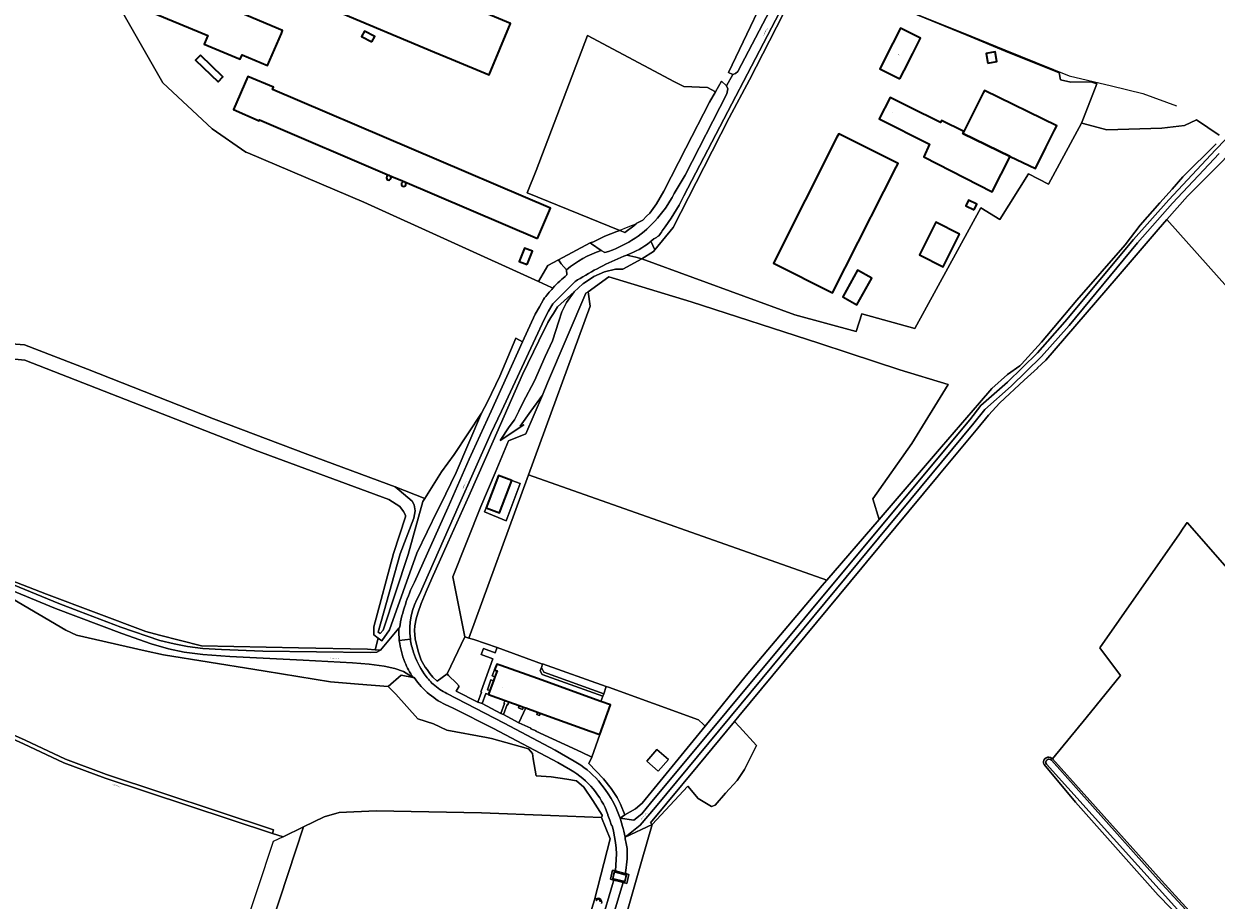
# Model space of a CAD drawing. Header units: metres. Extents: x 201541 to 204988, y 387833 to 394342.
# Tile 198 of 214: x 203526 to 203980, y 392314 to 392647. Entities that reach past the tile are written whole.
import ezdxf
from ezdxf.enums import TextEntityAlignment as Align

# ---------------------------------------------------------------- set-up
doc = ezdxf.new("R2010")
doc.units = ezdxf.units.M
doc.layers.get('Defpoints').update_dxf_attribs({"lineweight": 25})
for name, color, linetype, lineweight in [('B-WE-GR-BOS_GEMENGD-GV', 40, 'Continuous', 13), ('B-WE-GR-BOS_LOOF-GV', 40, 'Continuous', 13), ('B-WE-GR-BOUWLAND-GV', 80, 'Continuous', 13), ('B-WE-GR-GRAS-GV', 60, 'Continuous', 13), ('B-WE-GR-GROENVOORZIENING-GV', 80, 'Continuous', 18), ('B-WE-GR-HOUTWAL-GV', 40, 'Continuous', 13), ('B-WE-IE-TERREINAFSCHEIDING_KUNSTMATIG_HEKWERK-G', 20, 'IE-TERREINAFSCHEIDING-KUNSTMATIG', 18), ('B-WE-IE-TERREINAFSCHEIDING_KUNSTMATIG_MUUR-G', 90, 'IE-TERREINAFSCHEIDING-KUNSTMATIG-DICHT', 18), ('B-WE-IE-TERREINAFSCHEIDING_KUNSTMATIG_MUUR-GV', 90, 'Continuous', 18), ('B-WE-OG-BEBOUWING-GV', 7, 'Continuous', 35), ('B-WE-OG-BEBOUWING-T18', 10, 'Continuous', 18), ('B-WE-OG-BEBOUWING_LOODS-GV', 7, 'Continuous', 35), ('B-WE-OG-BEBOUWING_SILO-GV', 7, 'Continuous', 35), ('B-WE-OG-TERREIN_ERF-GV', 7, 'Continuous', 18), ('B-WE-OG-WATER-GV', 130, 'Continuous', 18), ('B-WE-OG-WATER_SLOOT-GV', 120, 'Continuous', 18), ('B-WE-OG-WEG-GV', 7, 'Continuous', 18), ('B-WE-VH-ONVERHARD-GV', 252, 'Continuous', 18), ('B-WE-VH-VERHARDING_ASFALT-GV', 252, 'Continuous', 18), ('B-WE-VH-VERHARDING_BETONSTRAATSTEEN-GV', 252, 'Continuous', 18), ('B-WE-VH-VERHARDING_FUNDERING_ZAND-GV', 7, 'Continuous', 18), ('B-WE-VH-VERHARDING_GESLOTEN-GV', 252, 'Continuous', 18), ('B-WE-VH-VERHARDING_OPEN-GV', 252, 'Continuous', 18)]:
    doc.layers.add(name, color=color, linetype=linetype, lineweight=lineweight)
doc.styles.add('NLCS-ISO-M200-T18', font='NLCS-ISO.ttf', dxfattribs={"height": 0.36})
doc.linetypes.add('IE-TERREINAFSCHEIDING-KUNSTMATIG', pattern='A,4,[82,NLCS.SHX,S=0.75,R=90,X=0,Y=0],4,-2', length=10)
doc.linetypes.add('IE-TERREINAFSCHEIDING-KUNSTMATIG-DICHT', pattern='A,8,-1,[82,NLCS.SHX,S=0.75,R=90,X=0,Y=0],-1', length=10)

msp = doc.modelspace()

# ---------------------------------------------------------------- linework, layer by layer
at = {"layer": 'B-WE-GR-BOS_GEMENGD-GV'}
for points in [[(203727.616, 392546.798), (203727.114, 392546.989), (203722.084, 392549.291), (203655.641, 392579.511), (203611.49, 392598.24), (203610.73, 392598.542), (203597.899, 392607.4), (203579.126, 392624.876), (203560.246, 392657.877), (203540.442, 392692.027)], [(203521.5, 392525.616), (203526.478, 392525.22), (203550.381, 392515.971), (203598.322, 392496.97), (203634.278, 392483.486), (203667.588, 392471.122), (203678.813, 392466.652), (203685.223, 392476.809), (203689.992, 392483.516), (203700.381, 392499.14), (203702.676, 392503.524), (203707.351, 392513.227), (203713.51, 392527.726), (203716.081, 392526.35), (203720.873, 392536.841), (203722.552, 392539.58), (203724.01, 392542.445)]]:
    msp.add_lwpolyline(points, dxfattribs=at)
msp.add_lwpolyline([(203724.01, 392542.445, -0.0281984), (203727.616, 392546.798)], format="xyb", dxfattribs=at)
at = {"layer": 'B-WE-GR-BOS_LOOF-GV'}
for points in [[(203981.331, 392604.901), (203972.712, 392610.793), (203968.069, 392608.627), (203959.444, 392607.648), (203938.493, 392606.985), (203929.544, 392609.328), (203928.887, 392609.499), (203916.305, 392586.368), (203908.706, 392590.187), (203897.757, 392572.849), (203890.576, 392577.311), (203865.43, 392531.425), (203845.221, 392536.971), (203843.067, 392530.251), (203819.694, 392536.578), (203761.485, 392557.844), (203754.291, 392553.96), (203751.491, 392553.929), (203747.251, 392552.921), (203743.249, 392551.195), (203739.261, 392548.532), (203738.974, 392548.341), (203735.69, 392545.355), (203732.835, 392541.267), (203730.946, 392537.688), (203729.859, 392534.19), (203727.445, 392526.735), (203724.642, 392520.714), (203720.592, 392511.52), (203716.196, 392503.172), (203714.618, 392500), (203712.948, 392496.644), (203710.933, 392494.031), (203707.558, 392488.796), (203716.59, 392494.746), (203715.086, 392494.254), (203719.239, 392500), (203723.587, 392506.015), (203725.573, 392510.699), (203740.199, 392544.81), (203740.991, 392545.378), (203748.887, 392551.042), (203751.459, 392550.264), (203780.297, 392541.545), (203828.908, 392525.806), (203840.42, 392521.997), (203859.675, 392515.625), (203878.158, 392510.025), (203864.223, 392487.615), (203849.48, 392466.527), (203851.806, 392458.72), (203875.61, 392486.336), (203890.06, 392503.095), (203894.722, 392508.502), (203900.745, 392513.907), (203905.386, 392517.192), (203906.001, 392517.865), (203913.659, 392526.236), (203927.152, 392542.109), (203945.515, 392563.163), (203951.265, 392570.699), (203958.754, 392579.188), (203963.349, 392584.396), (203967.475, 392589.111), (203980.184, 392601.621)], [(204023.88, 392289.306), (204049.734, 392326.713), (204055.929, 392334.25), (204059.686, 392336.153), (204062.264, 392341.239), (204063.333, 392346.646), (204063.491, 392349.679), (204063.335, 392349.857), (203969.125, 392457.559), (203967.639, 392455.398), (203966.141, 392453.255), (203935.832, 392409.891), (203943.767, 392399.382), (203930.616, 392383.325), (203917.768, 392367.638), (203959.276, 392321.392), (203979.141, 392299.64)], [(203518.157, 392378.626), (203526.695, 392374.743), (203542.013, 392367.495), (203557.672, 392361.721), (203621.271, 392340.652), (203620.799, 392339.228), (203624.901, 392338.006), (203632.647, 392341.746), (203640.57, 392345.572), (203646.197, 392347.278), (203660.358, 392347.942), (203700.408, 392347.179), (203726.637, 392346.084), (203746.124, 392345.34), (203746.307, 392345.922), (203746.404, 392346.229), (203742.778, 392351.797), (203739.386, 392356.91), (203736.625, 392359.31), (203732.905, 392359.908), (203726.969, 392360.862), (203721.284, 392361.243), (203720.154, 392367.723), (203719.801, 392369.747), (203718.34, 392371.411), (203704.178, 392375.463), (203702.302, 392375.807), (203687.194, 392378.581), (203682.112, 392381.029), (203676.16, 392382.894), (203667.795, 392392.216), (203664.833, 392395.122), (203653.597, 392396.012), (203642.973, 392397.017), (203618.087, 392401.009), (203614.177, 392401.636), (203579.341, 392407.183), (203572.331, 392408.784), (203546.195, 392414.755), (203542.132, 392416.658), (203521.853, 392428.565)]]:
    msp.add_lwpolyline(points, dxfattribs=at)
at = {"layer": 'B-WE-GR-BOUWLAND-GV'}
for points in [[(203850.192, 392657.398), (203885.242, 392642.972), (203899.824, 392636.846), (203920.361, 392628.648), (203920.922, 392626.06), (203924.804, 392625.068), (203932.484, 392625.197), (203934.684, 392624.507), (203929.619, 392611.396), (203928.887, 392609.499), (203929.544, 392609.328), (203938.493, 392606.985), (203959.444, 392607.648), (203968.069, 392608.627), (203972.712, 392610.793), (203981.331, 392604.901)], [(203611.647, 392278.135), (203632.647, 392341.746), (203624.901, 392338.006), (203620.799, 392339.228), (203557.177, 392360.305), (203541.432, 392366.111), (203526.064, 392373.382), (203517.454, 392377.298), (203514.683, 392378.982), (203510.635, 392381.442), (203506.62, 392384.855), (203504.28, 392381.562), (203503.769, 392380.689), (203500.908, 392382.687), (203446.9, 392420.407), (203414.148, 392371.562), (203405.965, 392377.085), (203439.067, 392425.623), (203435.489, 392424.121), (203429.458, 392427.131)]]:
    msp.add_lwpolyline(points, dxfattribs=at)
msp.add_lwpolyline([(203740.991, 392545.378), (203741.834, 392539.952), (203718.364, 392475.755), (203831.891, 392435.666), (203851.806, 392458.72), (203849.48, 392466.527), (203864.223, 392487.615), (203878.158, 392510.025), (203859.675, 392515.625), (203840.42, 392521.997), (203828.908, 392525.806), (203780.297, 392541.545), (203751.459, 392550.264), (203748.887, 392551.042)], close=True, dxfattribs=at)
at = {"layer": 'B-WE-GR-GRAS-GV'}
for points in [[(204062.247, 392676.708), (204061.186, 392675.913), (204058.831, 392673.885), (204046.97, 392662.561), (204043.24, 392658.484), (204040.13, 392654.515), (204033.36, 392647.745), (204001.521, 392614.547), (203997.164, 392609.806), (203969.219, 392581.716), (203961.407, 392572.857), (204015.978, 392511.762)], [(204015.978, 392511.762), (203961.407, 392572.857), (203958.047, 392569.046), (203942.062, 392550.439), (203915.294, 392519.323), (203912.16, 392516.376), (203912.114, 392516.332), (203906.989, 392511.709), (203897.817, 392503.139), (203893.47, 392498.356), (203889.444, 392493.527), (203874.863, 392475.968), (203874.333, 392475.329), (203847.034, 392442.448), (203845.228, 392440.273), (203798.403, 392383.872), (203796.78, 392381.916), (203798.605, 392379.899), (203805.098, 392372.724), (203800.547, 392363.658), (203797.746, 392359.432), (203793.376, 392354.56), (203789.411, 392350.051), (203788.014, 392349.575), (203782.928, 392352.628), (203779.012, 392357.21), (203765.4, 392342.633), (203761.395, 392328.566), (203755.773, 392309.083)], [(203917.053, 392368.127), (203917.768, 392367.638), (203930.616, 392383.325), (203943.767, 392399.382), (203935.832, 392409.891), (203966.141, 392453.255), (203967.639, 392455.398), (203969.125, 392457.559), (204063.335, 392349.857), (204063.491, 392349.679), (204063.847, 392356.544), (204095.514, 392398.139), (204102.279, 392398.139), (204102.398, 392398.159), (204111.296, 392399.334), (204114.057, 392399.334), (204115.341, 392400.482), (204114.331, 392401.566), (204113.306, 392402.665), (204110.83, 392405.533), (204109.549, 392407.004), (204107.841, 392408.916), (204015.978, 392511.762)], [(203755.747, 392308.755), (203748.427, 392283.468), (203768.514, 392267.476), (203799.418, 392245.251), (203824.183, 392243.769), (203845.561, 392252.871), (203856.779, 392254.141), (203870.961, 392292.029), (203876.888, 392300.284), (203900.383, 392277.848), (203946.531, 392239.974), (203955.991, 392251.69), (203949.936, 392256.776), (203976.946, 392296.419), (203958.022, 392315.834), (203926.625, 392351.122), (203914.613, 392365.496)]]:
    msp.add_lwpolyline(points, dxfattribs=at)
for points in [[(203753.036, 392568.73), (203754.935, 392567.962), (203758.412, 392570.509), (203759.281, 392571.274), (203759.328, 392571.293), (203761.837, 392572.63), (203763.303, 392574.093), (203764.539, 392575.326), (203767.028, 392578.799), (203769.882, 392583.63), (203778.223, 392599.985), (203787.239, 392617.556), (203789.489, 392621.472), (203786.415, 392623.037), (203777.504, 392623.41), (203773.947, 392625.29), (203740.758, 392642.833), (203721.265, 392591.528), (203717.793, 392583.001)], [(203694.039, 392414.055), (203695.635, 392413.585), (203718.364, 392475.755), (203741.834, 392539.952), (203740.991, 392545.378), (203740.199, 392544.81), (203725.573, 392510.699), (203723.587, 392506.015), (203717.328, 392491.256), (203710.688, 392488.631), (203705.63, 392476.453), (203700.159, 392463.685), (203689.505, 392436.897)], [(203711.994, 392473.55), (203715.149, 392472.481), (203709.808, 392458.227), (203701.528, 392461.594), (203702.169, 392463.17), (203706.864, 392475.504)], [(203611.647, 392278.135), (203651.017, 392265.266), (203721.87, 392244.036), (203728.184, 392265.175), (203738.22, 392297.19), (203743.439, 392313.982), (203749.44, 392337.252), (203746.124, 392345.34), (203726.637, 392346.084), (203700.408, 392347.179), (203660.358, 392347.942), (203646.197, 392347.278), (203640.57, 392345.572), (203632.647, 392341.746)]]:
    msp.add_lwpolyline(points, close=True, dxfattribs=at)
msp.add_lwpolyline([(203914.613, 392365.496, -0.7155964), (203917.053, 392368.127)], format="xyb", dxfattribs=at)
at = {"layer": 'B-WE-GR-GROENVOORZIENING-GV'}
for points in [[(203520.133, 392520.022), (203526.592, 392519.297), (203614.259, 392485.128), (203665.168, 392466.317), (203669.31, 392463.729), (203670.78, 392461.773), (203671.474, 392460.414), (203671.536, 392459.703), (203666.899, 392445.833), (203659.46, 392417.865), (203659.42, 392414.826), (203661.062, 392413.622), (203662.458, 392412.598), (203665.374, 392416.791), (203675.809, 392445.931), (203683.716, 392462.116), (203684.771, 392464.28), (203690.785, 392476.617), (203700.381, 392499.14), (203689.992, 392483.516), (203685.223, 392476.809), (203678.813, 392466.652), (203678.135, 392465.577), (203672.491, 392445.422), (203662.92, 392416.617), (203661.867, 392415.373), (203661.106, 392415.894), (203669.395, 392445.613), (203674.595, 392459.169), (203675.136, 392462.012), (203674.828, 392464.262), (203673.97, 392465.736), (203669.114, 392469.937), (203667.588, 392471.122), (203634.278, 392483.486), (203598.322, 392496.97), (203550.381, 392515.971), (203526.478, 392525.22), (203521.5, 392525.616)], [(203503.32, 392442.469), (203534.763, 392430.253), (203572.631, 392416.122), (203577.762, 392414.663), (203593.856, 392410.688), (203630.762, 392409.95), (203656.998, 392409.45), (203659.987, 392409.162), (203661.062, 392413.622), (203659.42, 392414.826), (203659.46, 392417.865), (203666.899, 392445.833), (203671.536, 392459.703), (203671.474, 392460.414), (203670.78, 392461.773), (203669.31, 392463.729), (203665.168, 392466.317), (203614.259, 392485.128), (203526.592, 392519.297), (203520.133, 392520.022)]]:
    msp.add_lwpolyline(points, dxfattribs=at)
for points in [[(203706.41, 392410.029), (203723.704, 392403.734), (203723.7, 392403.856), (203747.881, 392395.214), (203748.766, 392394.884), (203783.062, 392382.534), (203784.893, 392380.695), (203785.641, 392380.038), (203801.213, 392399.406), (203830.136, 392433.634), (203831.891, 392435.666), (203718.364, 392475.755), (203695.635, 392413.585), (203697.547, 392413.021)], [(203667.588, 392471.122), (203669.114, 392469.937), (203673.97, 392465.736), (203674.828, 392464.262), (203675.136, 392462.012), (203674.595, 392459.169), (203669.395, 392445.613), (203661.106, 392415.894), (203661.867, 392415.373), (203662.92, 392416.617), (203672.491, 392445.422), (203678.135, 392465.577), (203678.813, 392466.652)], [(203703.613, 392393.636), (203704.972, 392397.381), (203704.032, 392397.746), (203702.644, 392393.941)], [(203705.485, 392398.829), (203706.324, 392401.16), (203705.367, 392401.515), (203704.542, 392399.199)]]:
    msp.add_lwpolyline(points, close=True, dxfattribs=at)
at = {"layer": 'B-WE-GR-HOUTWAL-GV'}
for points in [[(203748.766, 392394.884), (203747.881, 392395.214), (203746.962, 392392.441), (203746.607, 392391.451), (203745.846, 392389.527), (203749.558, 392388.195), (203745.5, 392376.887), (203742.42, 392368.303), (203741.239, 392365.948), (203744.048, 392362.993), (203746.857, 392360.038), (203749.785, 392356.373), (203752.042, 392352.992), (203753.365, 392350.455), (203754.966, 392346.332), (203759.041, 392348.668), (203761.627, 392350.839), (203785.641, 392380.038), (203784.893, 392380.695), (203783.062, 392382.534)], [(203765.4, 392342.633), (203779.012, 392357.21), (203782.928, 392352.628), (203788.014, 392349.575), (203789.411, 392350.051), (203793.376, 392354.56), (203797.746, 392359.432), (203800.547, 392363.658), (203805.098, 392372.724), (203798.605, 392379.899), (203796.78, 392381.916), (203782.751, 392365.018), (203770.976, 392350.836), (203764.705, 392343.282)], [(203771.599, 392367.426), (203767.746, 392362.959), (203763.37, 392366.786), (203767.206, 392371.212)]]:
    msp.add_lwpolyline(points, close=True, dxfattribs=at)
at = {"layer": 'B-WE-IE-TERREINAFSCHEIDING_KUNSTMATIG_HEKWERK-G'}
for points in [[(203825.997, 392668.433), (203831.769, 392664.655), (203837.483, 392662.587), (203850.192, 392657.398), (203883.824, 392643.89), (203899.706, 392637.442)], [(203820.36, 392661.058), (203802.411, 392625.946), (203794.659, 392611.552), (203785.115, 392592.585), (203773.377, 392569.78)], [(203721.265, 392591.528), (203740.758, 392642.833)], [(203899.706, 392637.442), (203924.157, 392627.514), (203940.314, 392623.677), (203952.221, 392620.758), (203965.001, 392616.064)], [(203787.239, 392617.556), (203778.223, 392599.985), (203769.882, 392583.63), (203767.028, 392578.799), (203764.539, 392575.326), (203763.303, 392574.093)], [(203743.09, 392564.345), (203747.43, 392566.463), (203752.008, 392568.307), (203756.888, 392570.317), (203759.281, 392571.274)], [(203763.303, 392574.093), (203761.837, 392572.63), (203759.328, 392571.293), (203759.281, 392571.274)], [(203912.114, 392516.332), (203906.989, 392511.709), (203897.817, 392503.139), (203893.47, 392498.356), (203889.444, 392493.527), (203874.863, 392475.968), (203874.333, 392475.329)], [(203874.333, 392475.329), (203847.034, 392442.448)], [(203483.555, 392449.729), (203503.32, 392442.469), (203534.763, 392430.253), (203572.631, 392416.122), (203577.762, 392414.663), (203593.856, 392410.688)], [(203845.228, 392440.273), (203798.403, 392383.872)], [(203847.034, 392442.448), (203845.228, 392440.273)], [(203659.987, 392409.162), (203661.062, 392413.622)], [(203593.856, 392410.688), (203630.762, 392409.95)], [(203630.762, 392409.95), (203656.998, 392409.45)], [(203656.998, 392409.45), (203659.987, 392409.162)], [(203798.403, 392383.872), (203796.78, 392381.916)], [(203796.78, 392381.916), (203782.751, 392365.018)], [(203782.751, 392365.018), (203770.976, 392350.836)], [(203726.637, 392346.084), (203700.408, 392347.179), (203660.358, 392347.942), (203646.197, 392347.278), (203640.57, 392345.572), (203624.901, 392338.006)], [(203770.976, 392350.836), (203764.705, 392343.282)], [(203746.124, 392345.34), (203726.637, 392346.084)], [(203743.439, 392313.982), (203749.44, 392337.252), (203746.124, 392345.34)], [(203764.705, 392343.282), (203765.4, 392342.633)], [(203765.4, 392342.633), (203761.395, 392328.566)], [(203624.901, 392338.006), (203621.125, 392336.182), (203602.807, 392281.024)], [(203761.395, 392328.566), (203755.773, 392309.083)]]:
    msp.add_lwpolyline(points, dxfattribs=at)
msp.add_lwpolyline([(203771.599, 392367.426), (203767.206, 392371.212), (203763.37, 392366.786), (203767.746, 392362.959)], close=True, dxfattribs=at)
at = {"layer": 'B-WE-IE-TERREINAFSCHEIDING_KUNSTMATIG_MUUR-G'}
msp.add_lwpolyline([(203702.115, 392392.459), (203702.426, 392392.346), (203702.445, 392392.442), (203703.095, 392392.229)], dxfattribs=at)
at = {"layer": 'B-WE-IE-TERREINAFSCHEIDING_KUNSTMATIG_MUUR-GV'}
for points in [[(203751.113, 392325.174), (203750.3, 392325.328), (203749.523, 392321.853), (203750.296, 392321.656)], [(203755.793, 392323.874), (203754.916, 392320.449), (203755.736, 392320.216), (203756.573, 392323.664)]]:
    msp.add_lwpolyline(points, close=True, dxfattribs=at)
at = {"layer": 'B-WE-OG-BEBOUWING-GV'}
for points in [[(203560.276, 392657.889), (203596.272, 392642.876), (203594.87, 392639.51), (203608.53, 392633.87), (203609.25, 392635.56), (203618.96, 392631.44), (203619.822, 392633.447), (203624.22, 392643.692), (203624.7, 392644.81), (203603.892, 392653.46), (203604.843, 392655.953), (203604.942, 392656.214), (203566.045, 392671.977)], [(203689.038, 392633.824), (203703.292, 392627.851), (203711.488, 392647.41), (203652.071, 392672.309), (203643.874, 392652.749), (203682.503, 392636.562), (203684.636, 392635.668)], [(203658.701, 392640.4), (203659.803, 392642.454), (203655.888, 392644.554), (203654.786, 392642.501)], [(203859.759, 392626.333), (203861.37, 392629.548), (203864.604, 392636.005), (203867.52, 392641.826), (203859.916, 392645.641), (203857.082, 392640.001), (203852.142, 392630.149)], [(203593.391, 392635.369), (203591.56, 392633.452), (203600.098, 392625.249), (203601.929, 392627.166)], [(203893.22, 392632.359), (203896.678, 392632.954), (203896.043, 392636.65), (203892.585, 392636.056)], [(203721.751, 392565.65), (203726.66, 392577.167), (203620.86, 392622.267), (203621.275, 392623.236), (203611.421, 392627.321), (203605.994, 392614.662), (203615.779, 392610.427), (203615.924, 392610.763), (203666.31, 392589.284), (203670.301, 392587.582)], [(203863.108, 392615.751), (203856.001, 392619.331), (203851.862, 392611.114), (203870.974, 392601.488), (203868.812, 392596.684), (203894.895, 392583.326), (203901.74, 392596.825), (203883.628, 392605.522), (203884.02, 392606.3), (203875.546, 392610.569), (203875.217, 392609.809)], [(203835.725, 392604.175), (203811.559, 392556.276), (203834.107, 392544.927), (203853.579, 392583.461), (203858.279, 392592.762), (203859.049, 392594.191), (203836.419, 392605.511)], [(203887.966, 392576.532), (203889, 392578.658), (203885.831, 392580.2), (203884.796, 392578.075)], [(203882.401, 392567.315), (203873.468, 392571.807), (203867.211, 392559.367), (203876.145, 392554.874)], [(203717.753, 392555.689), (203719.782, 392560.801), (203716.783, 392561.991), (203714.754, 392556.879)], [(203848.988, 392550.57), (203843.618, 392553.546), (203838.009, 392543.422), (203843.379, 392540.447)], [(203711.994, 392473.55), (203706.864, 392475.504), (203702.169, 392463.17), (203707.296, 392461.217)], [(203721.743, 392385.466), (203722.797, 392385.078), (203741.75, 392378.24), (203745.5, 392376.887), (203749.558, 392388.195), (203745.846, 392389.527), (203721.706, 392398.187), (203707.8, 392403.176), (203706.247, 392403.733), (203705.367, 392401.515), (203706.324, 392401.16), (203705.485, 392398.829), (203704.972, 392397.381), (203703.613, 392393.636), (203703.095, 392392.229), (203703.058, 392392.128), (203709.378, 392389.904), (203710.844, 392389.387), (203714.823, 392387.941), (203716.44, 392387.379), (203717.265, 392387.059)]]:
    msp.add_lwpolyline(points, close=True, dxfattribs=at)
at = {"layer": 'B-WE-OG-BEBOUWING_LOODS-GV'}
msp.add_lwpolyline([(203884.02, 392606.3), (203883.628, 392605.522), (203901.74, 392596.825), (203911.318, 392592.226), (203913.65, 392596.91), (203914.871, 392599.362), (203915.291, 392600.205), (203918.582, 392606.814), (203919.423, 392608.504), (203891.882, 392621.918), (203891.425, 392621.009)], close=True, dxfattribs=at)
at = {"layer": 'B-WE-OG-BEBOUWING_SILO-GV'}
for points in [[(203665.096, 392589.665, 1.0005635), (203665.096, 392587.89)], [(203665.096, 392587.89, 0.9994368), (203665.096, 392589.665)], [(203670.786, 392587.246, 0.9994368), (203670.786, 392585.471)], [(203670.786, 392585.471, 0.9994368), (203670.786, 392587.246)]]:
    msp.add_lwpolyline(points, format="xyb", dxfattribs=at)
at = {"layer": 'B-WE-OG-TERREIN_ERF-GV'}
for points in [[(203624.22, 392643.692), (203619.822, 392633.447), (203618.96, 392631.44), (203609.25, 392635.56), (203608.53, 392633.87), (203594.87, 392639.51), (203596.272, 392642.876), (203560.276, 392657.889), (203566.045, 392671.977), (203604.942, 392656.214), (203604.843, 392655.953), (203603.892, 392653.46), (203624.7, 392644.81)], [(203682.503, 392636.562), (203643.874, 392652.749), (203652.071, 392672.309), (203711.488, 392647.41), (203703.292, 392627.851), (203689.038, 392633.824), (203684.636, 392635.668)], [(203658.701, 392640.4), (203654.786, 392642.501), (203655.888, 392644.554), (203659.803, 392642.454)], [(203857.082, 392640.001), (203859.916, 392645.641), (203867.52, 392641.826), (203864.604, 392636.005), (203861.37, 392629.548), (203859.759, 392626.333), (203852.142, 392630.149)], [(203593.391, 392635.369), (203601.929, 392627.166), (203600.098, 392625.249), (203591.56, 392633.452)], [(203893.22, 392632.359), (203892.585, 392636.056), (203896.043, 392636.65), (203896.678, 392632.954)], [(203721.751, 392565.65), (203670.301, 392587.582), (203666.31, 392589.284), (203615.924, 392610.763), (203615.779, 392610.427), (203605.994, 392614.662), (203611.421, 392627.321), (203621.275, 392623.236), (203620.86, 392622.267), (203726.66, 392577.167)], [(203863.108, 392615.751), (203875.217, 392609.809), (203875.546, 392610.569), (203884.02, 392606.3), (203891.425, 392621.009), (203891.882, 392621.918), (203919.423, 392608.504), (203918.582, 392606.814), (203915.291, 392600.205), (203914.871, 392599.362), (203913.65, 392596.91), (203911.318, 392592.226), (203901.74, 392596.825), (203894.895, 392583.326), (203868.812, 392596.684), (203870.974, 392601.488), (203851.862, 392611.114), (203856.001, 392619.331)], [(203811.559, 392556.276), (203835.725, 392604.175), (203836.419, 392605.511), (203859.049, 392594.191), (203858.279, 392592.762), (203853.579, 392583.461), (203834.107, 392544.927)], [(203887.966, 392576.532), (203884.796, 392578.075), (203885.831, 392580.2), (203889, 392578.658)], [(203873.468, 392571.807), (203882.401, 392567.315), (203876.145, 392554.874), (203867.211, 392559.367)], [(203717.753, 392555.689), (203714.754, 392556.879), (203716.783, 392561.991), (203719.782, 392560.801)], [(203843.618, 392553.546), (203848.988, 392550.57), (203843.379, 392540.447), (203838.009, 392543.422)], [(203702.169, 392463.17), (203701.528, 392461.594), (203709.808, 392458.227), (203715.149, 392472.481), (203711.994, 392473.55), (203707.296, 392461.217)], [(203700.719, 392388.672), (203702.115, 392392.459), (203702.426, 392392.346), (203702.445, 392392.442), (203703.095, 392392.229), (203703.613, 392393.636), (203702.644, 392393.941), (203704.032, 392397.746), (203704.972, 392397.381), (203705.485, 392398.829), (203704.542, 392399.199), (203705.367, 392401.515), (203706.247, 392403.733), (203707.8, 392403.176), (203721.706, 392398.187), (203745.846, 392389.527), (203746.607, 392391.451), (203723.47, 392399.788), (203722.748, 392401.193), (203723.294, 392402.437), (203723.704, 392403.734), (203706.41, 392410.029), (203706.279, 392409.765), (203705.677, 392407.96), (203701.224, 392409.628), (203700.301, 392407.392), (203704.787, 392405.742), (203700.263, 392393.428), (203700.156, 392393.129), (203700.446, 392393.029), (203699.084, 392389.285)], [(203714.677, 392381.317), (203719.155, 392379.361), (203719.192, 392379.082), (203721.201, 392378.292), (203721.154, 392378.158), (203738.446, 392370.147), (203742.42, 392368.303), (203745.5, 392376.887), (203741.75, 392378.24), (203722.797, 392385.078), (203722.468, 392384.204), (203721.434, 392384.567), (203721.743, 392385.466), (203717.265, 392387.059)]]:
    msp.add_lwpolyline(points, close=True, dxfattribs=at)
for points in [[(203560.246, 392657.877), (203579.126, 392624.876), (203597.899, 392607.4), (203610.73, 392598.542), (203611.49, 392598.24), (203655.641, 392579.511), (203722.084, 392549.291), (203725.699, 392555.329), (203729.712, 392557.465), (203741.759, 392563.936), (203743.09, 392564.345), (203747.43, 392566.463), (203752.008, 392568.307), (203753.036, 392568.73), (203717.793, 392583.001), (203721.265, 392591.528), (203740.758, 392642.833), (203773.947, 392625.29), (203777.504, 392623.41), (203786.415, 392623.037), (203789.489, 392621.472), (203791.818, 392625.525), (203793.731, 392623.775), (203796.062, 392628.018), (203794.471, 392628.737), (203813.934, 392669.479)], [(203820.36, 392661.058), (203802.411, 392625.946), (203794.659, 392611.552), (203785.115, 392592.585), (203773.377, 392569.78), (203766.405, 392561.291), (203765.922, 392560.703), (203765.873, 392560.671), (203761.485, 392557.844), (203819.694, 392536.578), (203843.067, 392530.251), (203845.221, 392536.971), (203865.43, 392531.425), (203890.576, 392577.311), (203897.757, 392572.849), (203908.706, 392590.187), (203916.305, 392586.368), (203928.887, 392609.499), (203929.619, 392611.396), (203934.684, 392624.507), (203932.484, 392625.197), (203924.804, 392625.068), (203920.922, 392626.06), (203920.361, 392628.648), (203899.824, 392636.846), (203885.242, 392642.972), (203850.192, 392657.398)]]:
    msp.add_lwpolyline(points, dxfattribs=at)
at = {"layer": 'B-WE-OG-WATER-GV'}
for points in [[(203917.404, 392367.178, 0.9516704), (203915.542, 392365.638)], [(203745.597, 392313.271, 1.0551874), (203744.121, 392313.637)]]:
    msp.add_lwpolyline(points, format="xyb", dxfattribs=at)
for points in [[(203915.542, 392365.638), (203975.866, 392298.82)], [(203977.645, 392300.392), (203958.035, 392321.687), (203917.404, 392367.178)]]:
    msp.add_lwpolyline(points, dxfattribs=at)
at = {"layer": 'B-WE-OG-WATER_SLOOT-GV'}
for points in [[(203917.053, 392368.127, 0.7155964), (203914.613, 392365.496)], [(203915.542, 392365.638, -0.9516704), (203917.404, 392367.178)], [(203746.134, 392312.623, 0.8663464), (203743.439, 392313.982)], [(203744.121, 392313.637, -1.0551874), (203745.597, 392313.271)]]:
    msp.add_lwpolyline(points, format="xyb", dxfattribs=at)
for points in [[(203914.613, 392365.496), (203926.625, 392351.122), (203958.022, 392315.834), (203976.946, 392296.419), (203979.141, 392299.64), (203959.276, 392321.392), (203917.768, 392367.638), (203917.053, 392368.127)], [(203975.866, 392298.82), (203915.542, 392365.638)], [(203917.404, 392367.178), (203958.035, 392321.687), (203977.645, 392300.392)], [(203743.439, 392313.982), (203738.22, 392297.19), (203728.184, 392265.175), (203721.87, 392244.036), (203716.402, 392225.728), (203708.482, 392198.997)]]:
    msp.add_lwpolyline(points, dxfattribs=at)
at = {"layer": 'B-WE-OG-WEG-GV'}
for points in [[(203810.063, 392678.422), (203809.377, 392678.446), (203809.578, 392678.051), (203813.934, 392669.479), (203794.471, 392628.737), (203796.062, 392628.018), (203797.18, 392628.429), (203798.074, 392629.191), (203814.244, 392660.193), (203816.07, 392663.817), (203816.858, 392666.719), (203817.153, 392669.867)], [(203765.994, 392565.546), (203765.278, 392564.906), (203764.91, 392564.598), (203766.405, 392561.291), (203773.377, 392569.78), (203785.115, 392592.585), (203794.659, 392611.552), (203802.411, 392625.946), (203820.36, 392661.058), (203822.467, 392662.973), (203820.618, 392663.492), (203819.96, 392663.373), (203777.434, 392581.859)], [(203773.733, 392582.697), (203777.905, 392589.728), (203793.882, 392620.64), (203794.271, 392622.566), (203793.731, 392623.775), (203791.818, 392625.525), (203789.489, 392621.472), (203787.239, 392617.556), (203778.223, 392599.985), (203769.882, 392583.63), (203767.028, 392578.799), (203764.539, 392575.326), (203763.303, 392574.093), (203761.837, 392572.63), (203759.328, 392571.293), (203759.281, 392571.274), (203758.412, 392570.509), (203754.935, 392567.962), (203753.036, 392568.73), (203752.008, 392568.307), (203747.43, 392566.463), (203743.09, 392564.345), (203741.759, 392563.936)], [(203981.304, 392597.936), (203963.564, 392579.04), (203950.136, 392563.926), (203924.111, 392532.505), (203913.658, 392520.723), (203902.057, 392509.496), (203892.002, 392500.637), (203887.93, 392495.406), (203766.659, 392349.335), (203760.876, 392342.459), (203755.061, 392337.844), (203765.4, 392342.633), (203764.705, 392343.282), (203770.976, 392350.836), (203782.751, 392365.018), (203796.78, 392381.916), (203798.403, 392383.872), (203845.228, 392440.273), (203847.034, 392442.448), (203874.333, 392475.329), (203874.863, 392475.968), (203889.444, 392493.527), (203893.47, 392498.356), (203897.817, 392503.139), (203906.989, 392511.709), (203912.114, 392516.332), (203912.16, 392516.376), (203915.294, 392519.323), (203942.062, 392550.439), (203958.047, 392569.046), (203961.407, 392572.857), (203969.219, 392581.716), (203997.164, 392609.806)], [(203980.184, 392601.621), (203967.475, 392589.111), (203963.349, 392584.396), (203958.754, 392579.188), (203951.265, 392570.699), (203945.515, 392563.163), (203927.152, 392542.109), (203913.659, 392526.236), (203906.001, 392517.865), (203905.386, 392517.192), (203900.745, 392513.907), (203894.722, 392508.502), (203890.06, 392503.095), (203875.61, 392486.336), (203851.806, 392458.72), (203831.891, 392435.666), (203830.136, 392433.634), (203801.213, 392399.406), (203785.641, 392380.038), (203761.627, 392350.839), (203759.041, 392348.668), (203754.966, 392346.332), (203753.184, 392345.056), (203758.409, 392344.36), (203761.472, 392346.683), (203764.773, 392350.851), (203852.542, 392456.152), (203886.332, 392496.692), (203890.501, 392502.049), (203900.665, 392511.004), (203912.176, 392522.143), (203922.576, 392533.867), (203948.636, 392565.217), (203962.102, 392580.375), (203979.875, 392599.306), (203983.739, 392603.255)], [(203741.759, 392563.936), (203742.249, 392563.591), (203745.922, 392561.058), (203747.428, 392560.314)], [(203699.084, 392389.285), (203690.814, 392393.379), (203691.931, 392395.292), (203690.911, 392396.45), (203687.908, 392399.412), (203687.325, 392400.066), (203683.506, 392397.152), (203681.945, 392398.713), (203680.795, 392400.084), (203679.693, 392401.6), (203679.036, 392402.502), (203677.492, 392405.23), (203676.407, 392408.23), (203675.748, 392410.658), (203675.185, 392413.285), (203674.953, 392416.47), (203675.013, 392418.242), (203675.555, 392420.867), (203676.182, 392423.06), (203677.423, 392426.815), (203679.337, 392431.28), (203681.515, 392436.241), (203687.553, 392449.832), (203695.591, 392467.622), (203704.835, 392488.576), (203716.075, 392513.85), (203722.218, 392526.696), (203725.639, 392533.627), (203726.849, 392535.571), (203727.8, 392537.143), (203729.337, 392539.691), (203735.69, 392545.355), (203738.974, 392548.341), (203739.261, 392548.532), (203743.249, 392551.195), (203747.251, 392552.921), (203751.491, 392553.929), (203754.291, 392553.96), (203761.485, 392557.844), (203759.24, 392558.537), (203755.705, 392559.329)], [(203732.951, 392551.768), (203732.748, 392553.776), (203730.788, 392556.034), (203729.712, 392557.465), (203725.699, 392555.329), (203722.084, 392549.291), (203727.114, 392546.989), (203727.616, 392546.798)], [(203736.041, 392549.229), (203727.547, 392540.735), (203725.893, 392537.948), (203724.368, 392535.089), (203707.979, 392500), (203703.995, 392491.47), (203691.49, 392463.521), (203676.823, 392430.178)], [(203674.869, 392434.904), (203687.551, 392463.173), (203687.677, 392463.455), (203695.667, 392481.655), (203704.046, 392500), (203716.081, 392526.35), (203713.51, 392527.726), (203707.351, 392513.227), (203702.676, 392503.524), (203700.381, 392499.14), (203690.785, 392476.617), (203684.771, 392464.28), (203683.716, 392462.116), (203675.809, 392445.931), (203665.374, 392416.791), (203662.458, 392412.598), (203661.062, 392413.622), (203659.987, 392409.162), (203661.982, 392409.055), (203668.932, 392417.388)], [(203509.146, 392439.155), (203539.477, 392426.752), (203547.098, 392423.872), (203563.123, 392417.815), (203577.916, 392412.701), (203583.463, 392411.451), (203588.494, 392410.407), (203594.38, 392409.605), (203601.476, 392409.225), (203617.202, 392408.681), (203658.085, 392408.068), (203660.53, 392408.246), (203661.982, 392409.055), (203659.987, 392409.162), (203656.998, 392409.45), (203630.762, 392409.95), (203593.856, 392410.688), (203577.762, 392414.663), (203572.631, 392416.122), (203534.763, 392430.253), (203503.32, 392442.469)], [(203521.853, 392428.565), (203542.132, 392416.658), (203546.195, 392414.755), (203572.331, 392408.784), (203579.341, 392407.183), (203614.177, 392401.636), (203618.087, 392401.009), (203642.973, 392397.017), (203653.597, 392396.012), (203664.833, 392395.122), (203669.778, 392399.522), (203674.392, 392398.607), (203670.719, 392400.881), (203667.383, 392402.048), (203663.395, 392402.966), (203657.623, 392403.68), (203651.335, 392404.144), (203632.561, 392405.184), (203604.653, 392406.581), (203594.382, 392407.408), (203587.241, 392408.205), (203581.262, 392409.462), (203574.61, 392411.384), (203563.448, 392415.295), (203538.208, 392424.857), (203510.123, 392436.45)], [(203668.932, 392417.388), (203669.185, 392417.536)], [(203674.827, 392398.553), (203674.392, 392398.607), (203669.778, 392399.522), (203664.833, 392395.122), (203667.795, 392392.216), (203676.16, 392382.894), (203682.112, 392381.029), (203687.194, 392378.581), (203702.302, 392375.807), (203704.178, 392375.463), (203718.34, 392371.411), (203719.801, 392369.747), (203720.154, 392367.723), (203721.284, 392361.243), (203726.969, 392360.862), (203732.905, 392359.908), (203736.625, 392359.31), (203739.386, 392356.91), (203742.778, 392351.797), (203746.404, 392346.229), (203746.307, 392345.922), (203746.124, 392345.34), (203749.44, 392337.252), (203743.439, 392313.982)], [(203687.238, 392392.497), (203708.989, 392381.209), (203728.407, 392370.919), (203735.657, 392366.811)], [(203753.184, 392345.056), (203754.966, 392346.332), (203753.365, 392350.455), (203752.042, 392352.992), (203749.785, 392356.373), (203746.857, 392360.038), (203744.048, 392362.993), (203741.239, 392365.948), (203742.42, 392368.303), (203738.446, 392370.147), (203721.154, 392378.158), (203721.201, 392378.292), (203719.192, 392379.082), (203719.155, 392379.361), (203714.677, 392381.317), (203708.821, 392384.563), (203707.734, 392384.914), (203700.719, 392388.672), (203699.084, 392389.285)], [(203734.348, 392363.511), (203729.486, 392366.311), (203705.041, 392379.259), (203689.855, 392386.845), (203687.778, 392387.827)], [(203748.515, 392346.282), (203748.572, 392346.488)], [(203750.118, 392342.243), (203749.9, 392342.28), (203749.231, 392344.289), (203748.515, 392346.282)], [(203761.395, 392328.566), (203765.4, 392342.633), (203755.061, 392337.844)], [(203750.744, 392321.507), (203750.409, 392321.593), (203750.523, 392322.065), (203750.46, 392322.079), (203751.046, 392324.55), (203751.147, 392324.524), (203751.285, 392325.03), (203751.38, 392325.007)], [(203755.773, 392309.083), (203761.395, 392328.566)], [(203755.167, 392324.083), (203755.568, 392323.985), (203755.424, 392323.422), (203755.547, 392323.39), (203754.996, 392321.046), (203754.935, 392321.06), (203754.79, 392320.503), (203754.306, 392320.621), (203753.869, 392318.972), (203749.527, 392304.587)], [(203673.786, 392080.033), (203672.316, 392075.752), (203671.635, 392073.246), (203672.436, 392072.963), (203674.187, 392073.489), (203674.893, 392073.152), (203675.41, 392072.918), (203676.75, 392077.405), (203676.818, 392078.247), (203678.584, 392084.283), (203678.971, 392084.723), (203711.463, 392191.457), (203724.579, 392234.523), (203730.181, 392252.915), (203746.109, 392305.664), (203750.343, 392319.891)]]:
    msp.add_lwpolyline(points, dxfattribs=at)
for points in [[(203766.414, 392572.231, 0.0677516), (203773.733, 392582.697)], [(203777.434, 392581.859, -0.0488794), (203769.216, 392568.491)], [(203747.428, 392560.314, 0.1344094), (203766.414, 392572.231)], [(203769.216, 392568.491, -0.1934739), (203765.994, 392565.546)], [(203755.705, 392559.329, 0.0430259), (203737.993, 392550.454)], [(203727.616, 392546.798, -0.0363891), (203732.951, 392551.768)], [(203737.993, 392550.454, 0.0049656), (203736.041, 392549.229)], [(203669.185, 392417.536, -0.0696344), (203674.869, 392434.904)], [(203676.823, 392430.178, 0.1706185), (203673.348, 392413.215)], [(203673.348, 392413.215, 0.0499506), (203674.56, 392408.163)], [(203674.56, 392408.163, 0.0741635), (203678.578, 392400.066)], [(203687.778, 392387.827, -0.1444006), (203674.827, 392398.553)], [(203678.578, 392400.066, 0.0614695), (203682.03, 392396.025)], [(203682.03, 392396.025, 0.0728467), (203687.238, 392392.497)], [(203735.657, 392366.811, -0.0833438), (203744.951, 392359.27)], [(203748.572, 392346.488, 0.1732387), (203734.348, 392363.511)], [(203744.951, 392359.27, -0.0993958), (203753.184, 392345.056)], [(203751.38, 392325.007, 0.1055485), (203750.118, 392342.243)], [(203755.061, 392337.844, -0.0147673), (203755.917, 392332.976)], [(203755.917, 392332.976, -0.0572118), (203755.167, 392324.083)], [(203750.343, 392319.891, 0.0104882), (203750.744, 392321.507)], [(203743.439, 392313.982, -0.8663464), (203746.134, 392312.623)]]:
    msp.add_lwpolyline(points, format="xyb", dxfattribs=at)
for points in [[(203687.325, 392400.066), (203694.039, 392414.055), (203689.505, 392436.897), (203700.159, 392463.685), (203705.63, 392476.453), (203710.688, 392488.631), (203717.328, 392491.256), (203723.587, 392506.015), (203719.239, 392500), (203715.086, 392494.254), (203716.59, 392494.746), (203707.558, 392488.796), (203710.933, 392494.031), (203712.948, 392496.644), (203714.618, 392500), (203716.196, 392503.172), (203720.592, 392511.52), (203724.642, 392520.714), (203727.445, 392526.735), (203729.859, 392534.19), (203730.946, 392537.688), (203732.835, 392541.267), (203735.69, 392545.355), (203729.337, 392539.691), (203727.8, 392537.143), (203726.849, 392535.571), (203725.639, 392533.627), (203722.218, 392526.696), (203716.075, 392513.85), (203704.835, 392488.576), (203695.591, 392467.622), (203687.553, 392449.832), (203681.515, 392436.241), (203679.337, 392431.28), (203677.423, 392426.815), (203676.182, 392423.06), (203675.555, 392420.867), (203675.013, 392418.242), (203674.953, 392416.47), (203675.185, 392413.285), (203675.748, 392410.658), (203676.407, 392408.23), (203677.492, 392405.23), (203679.036, 392402.502), (203679.693, 392401.6), (203680.795, 392400.084), (203681.945, 392398.713), (203683.506, 392397.152)], [(203515.462, 392380.264), (203511.516, 392382.662), (203505.482, 392387.791), (203484.477, 392403.11), (203464.141, 392417.682), (203462.604, 392420.336), (203463.271, 392416.46), (203478.198, 392405.832), (203504.553, 392386.612), (203506.62, 392384.855), (203510.635, 392381.442), (203514.683, 392378.982), (203517.454, 392377.298), (203526.064, 392373.382), (203541.432, 392366.111), (203557.177, 392360.305), (203620.799, 392339.228), (203621.271, 392340.652), (203557.672, 392361.721), (203542.013, 392367.495), (203526.695, 392374.743), (203518.157, 392378.626)], [(203702.115, 392392.459), (203700.719, 392388.672), (203707.734, 392384.914), (203709.118, 392388.683), (203708.898, 392388.791), (203709.378, 392389.904), (203703.058, 392392.128), (203703.095, 392392.229), (203702.445, 392392.442), (203702.426, 392392.346)], [(203716.44, 392387.379), (203716.085, 392386.43), (203714.518, 392387.006), (203714.823, 392387.941), (203710.844, 392389.387), (203710.428, 392388.226), (203710.241, 392388.297), (203708.821, 392384.563), (203714.677, 392381.317), (203717.265, 392387.059)], [(203751.113, 392325.174), (203750.296, 392321.656), (203749.523, 392321.853), (203750.3, 392325.328)], [(203755.793, 392323.874), (203756.573, 392323.664), (203755.736, 392320.216), (203754.916, 392320.449)]]:
    msp.add_lwpolyline(points, close=True, dxfattribs=at)
at = {"layer": 'B-WE-VH-ONVERHARD-GV'}
for points in [[(203699.084, 392389.285), (203700.446, 392393.029), (203700.156, 392393.129), (203700.263, 392393.428), (203704.787, 392405.742), (203700.301, 392407.392), (203701.224, 392409.628), (203705.677, 392407.96), (203706.279, 392409.765), (203706.41, 392410.029), (203697.547, 392413.021), (203695.635, 392413.585), (203694.039, 392414.055), (203687.325, 392400.066), (203687.908, 392399.412), (203690.911, 392396.45), (203691.931, 392395.292), (203690.814, 392393.379)], [(203754.935, 392321.06), (203754.996, 392321.046), (203755.547, 392323.39), (203755.424, 392323.422), (203755.048, 392323.519), (203751.305, 392324.483), (203751.147, 392324.524), (203751.046, 392324.55), (203750.46, 392322.079), (203750.523, 392322.065), (203750.85, 392321.99), (203754.46, 392321.168)]]:
    msp.add_lwpolyline(points, close=True, dxfattribs=at)
at = {"layer": 'B-WE-VH-VERHARDING_ASFALT-GV'}
for points in [[(203777.434, 392581.859), (203819.96, 392663.373), (203822.84, 392668.976), (203823.07, 392669.499), (203822.62, 392673.424), (203822.378, 392677.141)], [(203817.153, 392669.867), (203816.858, 392666.719), (203816.07, 392663.817), (203814.244, 392660.193), (203798.074, 392629.191), (203797.18, 392628.429), (203796.062, 392628.018), (203793.731, 392623.775), (203794.271, 392622.566), (203793.882, 392620.64), (203777.905, 392589.728), (203773.733, 392582.697)], [(203764.542, 392564.29), (203764.91, 392564.598), (203765.278, 392564.906), (203765.994, 392565.546)], [(203747.428, 392560.314), (203745.922, 392561.058)], [(203755.705, 392559.329), (203755.83, 392559.378), (203755.956, 392559.428)], [(203732.748, 392553.776), (203732.951, 392551.768)], [(203676.823, 392430.178), (203691.49, 392463.521), (203703.995, 392491.47), (203707.979, 392500), (203724.368, 392535.089), (203725.893, 392537.948), (203727.547, 392540.735), (203736.041, 392549.229)], [(203724.01, 392542.445), (203722.552, 392539.58), (203720.873, 392536.841), (203716.081, 392526.35), (203704.046, 392500), (203695.667, 392481.655), (203687.677, 392463.455), (203687.551, 392463.173), (203674.869, 392434.904)], [(203669.185, 392417.536), (203668.932, 392417.388)], [(203673.348, 392413.215), (203669.129, 392412.638)], [(203669.129, 392412.638), (203673.348, 392413.215)], [(203674.392, 392398.607), (203674.827, 392398.553)], [(203735.657, 392366.811), (203728.407, 392370.919), (203708.989, 392381.209), (203687.238, 392392.497)], [(203687.778, 392387.827), (203689.855, 392386.845), (203705.041, 392379.259), (203729.486, 392366.311), (203734.348, 392363.511)], [(203748.572, 392346.488), (203748.515, 392346.282), (203749.231, 392344.289), (203749.9, 392342.28), (203750.118, 392342.243)], [(203751.38, 392325.007), (203755.167, 392324.083)], [(203676.75, 392077.405), (203680.498, 392076.784), (203680.9, 392078.738), (203683.446, 392086.35), (203683.499, 392087.079), (203692.763, 392117.737), (203703.161, 392151.881), (203715.082, 392191.03), (203733.514, 392251.499), (203749.527, 392304.587), (203753.869, 392318.972), (203754.306, 392320.621), (203752.444, 392321.073), (203750.744, 392321.507)], [(203750.343, 392319.891), (203746.109, 392305.664), (203730.181, 392252.915), (203724.579, 392234.523), (203711.463, 392191.457), (203678.971, 392084.723), (203678.584, 392084.283), (203676.818, 392078.247), (203676.75, 392077.405)]]:
    msp.add_lwpolyline(points, dxfattribs=at)
for points in [[(203773.733, 392582.697, -0.0677516), (203766.414, 392572.231)], [(203769.216, 392568.491, 0.0488794), (203777.434, 392581.859)], [(203766.414, 392572.231, -0.1344094), (203747.428, 392560.314)], [(203765.994, 392565.546, 0.1934739), (203769.216, 392568.491)], [(203745.922, 392561.058, 0.0873681), (203732.748, 392553.776)], [(203755.956, 392559.428, 0.0830429), (203764.542, 392564.29)], [(203737.993, 392550.454, -0.0430259), (203755.705, 392559.329)], [(203732.951, 392551.768, 0.0363891), (203727.616, 392546.798)], [(203736.041, 392549.229, -0.0049656), (203737.993, 392550.454)], [(203727.616, 392546.798, 0.0281984), (203724.01, 392542.445)], [(203674.869, 392434.904, 0.0696344), (203669.185, 392417.536)], [(203673.348, 392413.215, -0.1706185), (203676.823, 392430.178)], [(203668.932, 392417.388, 0.0380747), (203669.129, 392412.638)], [(203669.129, 392412.638, 0.0674063), (203671.224, 392404.498)], [(203674.56, 392408.163, -0.0499506), (203673.348, 392413.215)], [(203678.578, 392400.066, -0.0741635), (203674.56, 392408.163)], [(203671.224, 392404.498, 0.0535749), (203674.392, 392398.607)], [(203674.827, 392398.553, 0.1444006), (203687.778, 392387.827)], [(203682.03, 392396.025, -0.0614695), (203678.578, 392400.066)], [(203687.238, 392392.497, -0.0728467), (203682.03, 392396.025)], [(203744.951, 392359.27, 0.0833438), (203735.657, 392366.811)], [(203734.348, 392363.511, -0.1732387), (203748.572, 392346.488)], [(203753.184, 392345.056, 0.0993958), (203744.951, 392359.27)], [(203754.013, 392342.304, 0.0170626), (203753.184, 392345.056)], [(203750.118, 392342.243, -0.1055485), (203751.38, 392325.007)], [(203755.061, 392337.844, 0.013448), (203754.013, 392342.304)], [(203755.917, 392332.976, 0.0147673), (203755.061, 392337.844)], [(203755.167, 392324.083, 0.0572118), (203755.917, 392332.976)], [(203750.744, 392321.507, -0.0104882), (203750.343, 392319.891)]]:
    msp.add_lwpolyline(points, format="xyb", dxfattribs=at)
at = {"layer": 'B-WE-VH-VERHARDING_BETONSTRAATSTEEN-GV'}
for points in [[(203751.147, 392324.524), (203751.305, 392324.483), (203755.048, 392323.519), (203755.424, 392323.422), (203755.568, 392323.985), (203755.167, 392324.083), (203751.38, 392325.007), (203751.285, 392325.03)], [(203750.523, 392322.065), (203750.409, 392321.593), (203750.744, 392321.507), (203752.444, 392321.073), (203754.306, 392320.621), (203754.79, 392320.503), (203754.935, 392321.06), (203754.46, 392321.168), (203750.85, 392321.99)]]:
    msp.add_lwpolyline(points, close=True, dxfattribs=at)
at = {"layer": 'B-WE-VH-VERHARDING_FUNDERING_ZAND-GV'}
for points in [[(203983.739, 392603.255), (203979.875, 392599.306), (203962.102, 392580.375), (203948.636, 392565.217), (203922.576, 392533.867), (203912.176, 392522.143), (203900.665, 392511.004), (203890.501, 392502.049), (203886.332, 392496.692), (203852.542, 392456.152), (203764.773, 392350.851), (203761.472, 392346.683), (203758.409, 392344.36), (203753.184, 392345.056)], [(203755.061, 392337.844), (203760.876, 392342.459), (203766.659, 392349.335), (203887.93, 392495.406), (203892.002, 392500.637), (203902.057, 392509.496), (203913.658, 392520.723), (203924.111, 392532.505), (203950.136, 392563.926), (203963.564, 392579.04), (203981.304, 392597.936)], [(203484.124, 392443.5), (203484.944, 392443.544), (203488.93, 392443.364), (203492.73, 392442.596), (203495.821, 392441.729), (203502.409, 392439.328), (203510.123, 392436.45), (203538.208, 392424.857), (203563.448, 392415.295), (203574.61, 392411.384), (203581.262, 392409.462), (203587.241, 392408.205), (203594.382, 392407.408), (203604.653, 392406.581), (203632.561, 392405.184), (203651.335, 392404.144), (203657.623, 392403.68), (203663.395, 392402.966), (203667.383, 392402.048), (203670.719, 392400.881), (203674.392, 392398.607)], [(203668.932, 392417.388), (203661.982, 392409.055), (203660.53, 392408.246), (203658.085, 392408.068), (203617.202, 392408.681), (203601.476, 392409.225), (203594.38, 392409.605), (203588.494, 392410.407), (203583.463, 392411.451), (203577.916, 392412.701), (203563.123, 392417.815), (203547.098, 392423.872), (203539.477, 392426.752), (203509.146, 392439.155)]]:
    msp.add_lwpolyline(points, dxfattribs=at)
for points in [[(203669.129, 392412.638, -0.0380747), (203668.932, 392417.388)], [(203671.224, 392404.498, -0.0674063), (203669.129, 392412.638)], [(203674.392, 392398.607, -0.0535749), (203671.224, 392404.498)], [(203753.184, 392345.056, -0.0170626), (203754.013, 392342.304)], [(203754.013, 392342.304, -0.013448), (203755.061, 392337.844)]]:
    msp.add_lwpolyline(points, format="xyb", dxfattribs=at)
at = {"layer": 'B-WE-VH-VERHARDING_GESLOTEN-GV'}
for points in [[(203745.922, 392561.058), (203742.249, 392563.591), (203741.759, 392563.936), (203729.712, 392557.465), (203730.788, 392556.034), (203732.748, 392553.776)], [(203755.956, 392559.428), (203755.83, 392559.378), (203755.705, 392559.329), (203759.24, 392558.537), (203761.485, 392557.844), (203765.873, 392560.671), (203765.922, 392560.703), (203766.405, 392561.291), (203764.91, 392564.598), (203764.542, 392564.29)]]:
    msp.add_lwpolyline(points, dxfattribs=at)
for points in [[(203732.748, 392553.776, -0.0873681), (203745.922, 392561.058)], [(203764.542, 392564.29, -0.0830429), (203755.956, 392559.428)]]:
    msp.add_lwpolyline(points, format="xyb", dxfattribs=at)
at = {"layer": 'B-WE-VH-VERHARDING_OPEN-GV'}
for points in [[(203746.607, 392391.451), (203746.962, 392392.441), (203724.129, 392400.582), (203723.294, 392402.437), (203722.748, 392401.193), (203723.47, 392399.788)], [(203723.704, 392403.734), (203723.294, 392402.437), (203724.129, 392400.582), (203746.962, 392392.441), (203747.881, 392395.214), (203723.7, 392403.856)], [(203708.821, 392384.563), (203710.241, 392388.297), (203710.428, 392388.226), (203710.844, 392389.387), (203709.378, 392389.904), (203708.898, 392388.791), (203709.118, 392388.683), (203707.734, 392384.914)], [(203714.823, 392387.941), (203714.518, 392387.006), (203716.085, 392386.43), (203716.44, 392387.379)], [(203721.743, 392385.466), (203721.434, 392384.567), (203722.468, 392384.204), (203722.797, 392385.078)], [(203771.599, 392367.426), (203767.206, 392371.212), (203763.37, 392366.786), (203767.746, 392362.959)]]:
    msp.add_lwpolyline(points, close=True, dxfattribs=at)

# ---------------------------------------------------------------- texts
at = {"layer": 'B-WE-OG-BEBOUWING-T18', "style": 'NLCS-ISO-M200-T18'}
for s, rotation, p in [('16', 333.4, (203859.348, 392635.596)), ('14', 333.3, (203856.855, 392613.246)), ('8', 340.1, (203708.362, 392394.997))]:
    msp.add_text(s, height=0.36, rotation=rotation, dxfattribs=at).set_placement(p, align=Align.MIDDLE)
at = {"layer": 'Defpoints', "color": 250, "style": 'NLCS-ISO-M200-T18'}
for s, rotation, p in [('Bergsboslaan', 62.4, (203808.539, 392644.247)), ('Bergsboslaan', 66, (203693.912, 392471.8)), ('Pluisbergweg', 358.3, (203644.298, 392405.94)), ('Pluisbergweg', 341.4, (203561.372, 392357.46)), ('Asbroekerweg', 50.3, (203762.36, 392345.953))]:
    msp.add_text(s, height=0.36, rotation=rotation, dxfattribs=at).set_placement(p, align=Align.MIDDLE)

doc.saveas('drawing.dxf')
